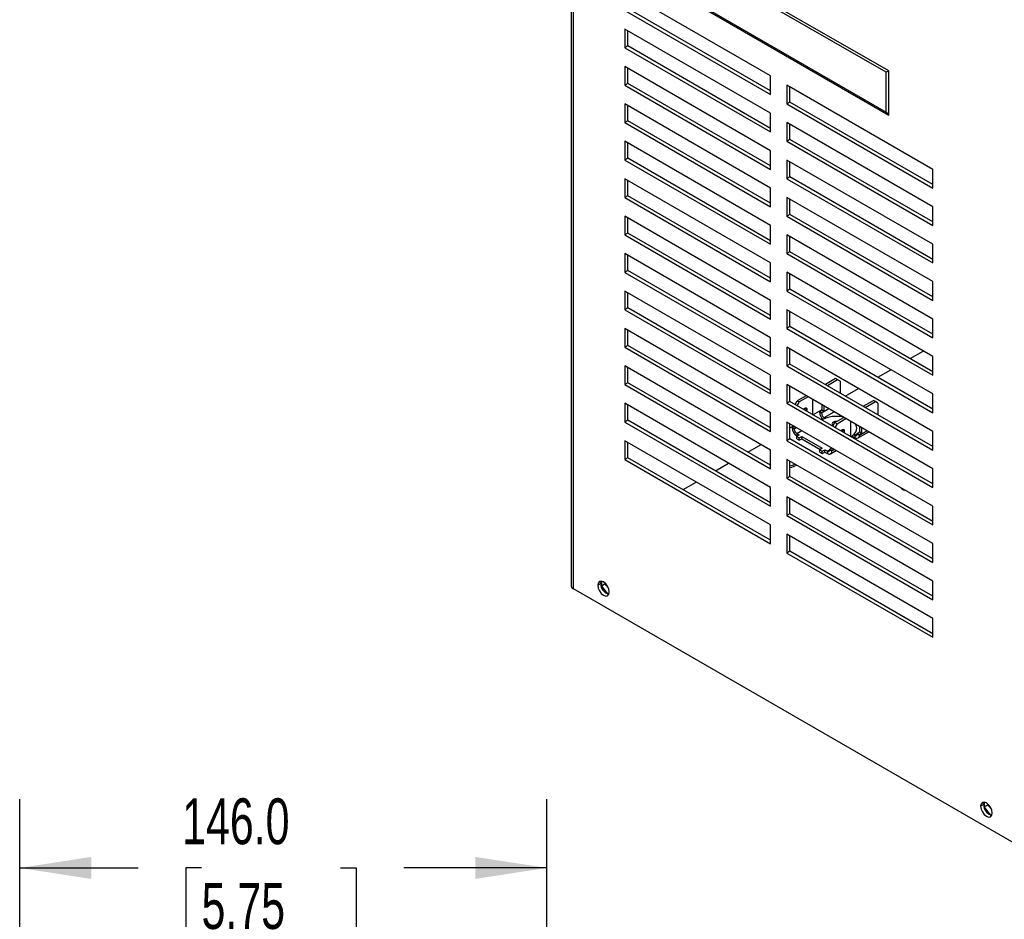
# Model space of a CAD drawing. Header units: millimetres. Extents: x 0 to 1676, y 0 to 1295.
# Tile 4 of 8: x 1133 to 1405, y 721 to 970. Entities that reach past the tile are written whole.
import ezdxf

# ---------------------------------------------------------------- set-up
doc = ezdxf.new("R2010")
doc.units = ezdxf.units.MM
doc.header["$LTSCALE"] = 6
doc.layers.add('DIMENSIONS', color=140, linetype='Continuous', lineweight=25)
doc.styles.add('SLDTEXTSTYLE0', font='TXT', dxfattribs={"width": 0.7})
doc.dimstyles.new('SLDDIMSTYLE1', dxfattribs={"dimtxt": 12.948047, "dimasz": 19.812, "dimexe": 0, "dimexo": 0.0625, "dimgap": 3.237012, "dimtad": 0, "dimtih": 1, "dimtoh": 1, "dimdec": 1, "dimrnd": 1e-09, "dimzin": 4, "dimdsep": 46, "dimtxsty": 'SLDTEXTSTYLE0', "dimsah": 1, "dimcen": 0.09, "dimadec": 0, "dimazin": 1, "dimtfac": 1, "dimtdec": 1, "dimtofl": 0, "dimtmove": 0, "dimatfit": 3, "dimfxl": 0, "dimfrac": 2, "dimtolj": 1, "dimtzin": 12, "dimarcsym": 0})

# ---------------------------------------------------------------- blocks, each defined once
blk = doc.blocks.new('_D_3')
at = {"layer": 'DIMENSIONS'}
for p, q in [((1132.53, 620.33), (1132.53, 753.99)), ((1278.53, 600.33), (1278.53, 753.99)), ((1132.53, 734.94), (1165.36, 734.94)), ((1182.9, 734.94), (1178.55, 734.94)), ((1178.55, 734.94), (1178.55, 714.36)), ((1221.38, 734.94), (1225.73, 734.94)), ((1225.73, 734.94), (1225.73, 714.36)), ((1278.53, 734.94), (1238.92, 734.94)), ((1178.55, 714.36), (1182.9, 714.36)), ((1225.73, 714.36), (1221.38, 714.36))]:
    blk.add_line(p, q, dxfattribs=at)
for points in [[(1132.53, 734.94), (1152.34, 731.89), (1152.34, 737.99)], [(1278.53, 734.94), (1258.72, 737.99), (1258.72, 731.89)]]:
    blk.add_solid(points, dxfattribs=at)
at = {"layer": 'DIMENSIONS', "char_height": 12.7, "attachment_point": 1, "style": 'SLDTEXTSTYLE0'}
for s, insert in [('146.0', (1177.52, 754.21)), ('5.75', (1182.9, 730.73))]:
    blk.add_mtext(s, dxfattribs=dict(at, insert=insert))

msp = doc.modelspace()

# ---------------------------------------------------------------- linework, layer by layer
for p, q in [((1285.28, 1113.56), (1285.28, 813.1)), ((1285.9, 812.23), (1285.9, 1113.2)), ((1373.23, 955.77), (1320.2, 986.39)), ((1372.56, 955.38), (1320.59, 985.39)), ((1340.53, 954.4), (1300.11, 977.73)), ((1320.2, 974.14), (1373.23, 943.52)), ((1320.59, 974.36), (1372.56, 944.36)), ((1300.11, 972.54), (1340.53, 949.21)), ((1340.53, 950.21), (1300.97, 973.04)), ((1340.53, 944.03), (1300.11, 967.36)), ((1300.11, 967.36), (1300.11, 962.17)), ((1300.97, 962.67), (1300.97, 966.86)), ((1300.97, 962.67), (1300.11, 962.17)), ((1300.11, 962.17), (1340.53, 938.84)), ((1340.53, 939.84), (1300.97, 962.67)), ((1340.53, 933.66), (1300.11, 956.99)), ((1300.11, 956.99), (1300.11, 951.8)), ((1300.97, 952.3), (1300.97, 956.49)), ((1372.56, 944.36), (1372.56, 955.38)), ((1373.23, 943.52), (1373.23, 955.77)), ((1300.97, 952.3), (1300.11, 951.8)), ((1300.11, 951.8), (1340.53, 928.47)), ((1340.53, 929.47), (1300.97, 952.3)), ((1340.53, 949.21), (1340.53, 954.4)), ((1385.43, 928.48), (1345.02, 951.81)), ((1345.02, 951.81), (1345.02, 946.62)), ((1345.87, 947.12), (1345.87, 951.31)), ((1340.53, 923.29), (1300.11, 946.62)), ((1300.11, 946.62), (1300.11, 941.43)), ((1345.87, 947.12), (1345.02, 946.62)), ((1345.02, 946.62), (1385.43, 923.29)), ((1385.43, 924.28), (1345.87, 947.12)), ((1300.97, 941.93), (1300.97, 946.12)), ((1340.53, 938.84), (1340.53, 944.03)), ((1300.97, 941.93), (1300.11, 941.43)), ((1300.11, 941.43), (1340.53, 918.1)), ((1340.53, 919.1), (1300.97, 941.93)), ((1385.43, 918.11), (1345.02, 941.44)), ((1345.02, 941.44), (1345.02, 936.25)), ((1345.87, 936.75), (1345.87, 940.94)), ((1340.53, 912.92), (1300.11, 936.25)), ((1300.11, 936.25), (1300.11, 931.06)), ((1300.97, 931.56), (1300.97, 935.75)), ((1345.87, 936.75), (1345.02, 936.25)), ((1345.02, 936.25), (1385.43, 912.92)), ((1385.43, 913.91), (1345.87, 936.75)), ((1340.53, 928.47), (1340.53, 933.66)), ((1300.97, 931.56), (1300.11, 931.06)), ((1300.11, 931.06), (1340.53, 907.73)), ((1340.53, 908.72), (1300.97, 931.56)), ((1385.43, 907.74), (1345.02, 931.07)), ((1345.02, 931.07), (1345.02, 925.88)), ((1345.87, 926.38), (1345.87, 930.57)), ((1385.43, 923.29), (1385.43, 928.48)), ((1340.53, 902.55), (1300.11, 925.88)), ((1300.11, 925.88), (1300.11, 920.69)), ((1300.97, 921.19), (1300.97, 925.38)), ((1345.87, 926.38), (1345.02, 925.88)), ((1345.02, 925.88), (1385.43, 902.55)), ((1385.43, 903.54), (1345.87, 926.38)), ((1340.53, 918.1), (1340.53, 923.29)), ((1300.97, 921.19), (1300.11, 920.69)), ((1300.11, 920.69), (1340.53, 897.36)), ((1340.53, 898.35), (1300.97, 921.19)), ((1385.43, 897.37), (1345.02, 920.7)), ((1345.02, 920.7), (1345.02, 915.51)), ((1345.87, 916.01), (1345.87, 920.2)), ((1385.43, 912.92), (1385.43, 918.11)), ((1340.53, 892.18), (1300.11, 915.51)), ((1300.11, 915.51), (1300.11, 910.32)), ((1300.97, 910.82), (1300.97, 915.01)), ((1345.87, 916.01), (1345.02, 915.51)), ((1345.02, 915.51), (1385.43, 892.18)), ((1385.43, 893.17), (1345.87, 916.01)), ((1340.53, 907.73), (1340.53, 912.92)), ((1300.97, 910.82), (1300.11, 910.32)), ((1300.11, 910.32), (1340.53, 886.99)), ((1340.53, 887.98), (1300.97, 910.82)), ((1385.43, 887), (1345.02, 910.33)), ((1345.02, 910.33), (1345.02, 905.14)), ((1345.87, 905.64), (1345.87, 909.83)), ((1345.87, 905.64), (1345.02, 905.14)), ((1385.43, 882.8), (1345.87, 905.64)), ((1385.43, 902.55), (1385.43, 907.74)), ((1340.53, 881.81), (1300.11, 905.14)), ((1300.11, 905.14), (1300.11, 899.95)), ((1300.97, 900.45), (1300.97, 904.64)), ((1345.02, 905.14), (1385.43, 881.81)), ((1300.97, 900.45), (1300.11, 899.95)), ((1340.53, 877.61), (1300.97, 900.45)), ((1340.53, 897.36), (1340.53, 902.55)), ((1300.11, 899.95), (1340.53, 876.62)), ((1385.43, 876.63), (1345.02, 899.96)), ((1345.02, 899.96), (1345.02, 894.77)), ((1345.87, 895.27), (1345.87, 899.46)), ((1385.43, 892.18), (1385.43, 897.37)), ((1340.53, 871.44), (1300.11, 894.77)), ((1300.11, 894.77), (1300.11, 889.58)), ((1345.87, 895.27), (1345.02, 894.77)), ((1345.02, 894.77), (1385.43, 871.44)), ((1385.43, 872.43), (1345.87, 895.27)), ((1300.97, 890.08), (1300.97, 894.27)), ((1340.53, 886.99), (1340.53, 892.18)), ((1300.97, 890.08), (1300.11, 889.58)), ((1300.11, 889.58), (1340.53, 866.25)), ((1340.53, 867.24), (1300.97, 890.08)), ((1385.43, 866.26), (1345.02, 889.59)), ((1345.02, 889.59), (1345.02, 884.4)), ((1345.87, 884.9), (1345.87, 889.09)), ((1385.43, 881.81), (1385.43, 887)), ((1340.53, 861.07), (1300.11, 884.4)), ((1300.11, 884.4), (1300.11, 879.21)), ((1300.97, 879.71), (1300.97, 883.9)), ((1345.87, 884.9), (1345.02, 884.4)), ((1345.02, 884.4), (1385.43, 861.07)), ((1385.43, 862.06), (1345.87, 884.9)), ((1340.53, 876.62), (1340.53, 881.81)), ((1300.97, 879.71), (1300.11, 879.21)), ((1300.11, 879.21), (1340.53, 855.88)), ((1340.53, 856.87), (1300.97, 879.71)), ((1385.43, 855.89), (1345.02, 879.22)), ((1345.02, 879.22), (1345.02, 874.03)), ((1345.87, 874.53), (1345.87, 878.72)), ((1379.16, 876.05), (1382.79, 878.15)), ((1385.43, 871.44), (1385.43, 876.63)), ((1340.53, 850.7), (1300.11, 874.03)), ((1300.11, 874.03), (1300.11, 868.84)), ((1300.97, 869.34), (1300.97, 873.53)), ((1345.87, 874.53), (1345.02, 874.03)), ((1345.02, 874.03), (1385.43, 850.7)), ((1385.43, 851.69), (1345.87, 874.53)), ((1370.18, 870.87), (1373.81, 872.96)), ((1340.53, 866.25), (1340.53, 871.44)), ((1358.52, 870.51), (1355.68, 868.87)), ((1359.08, 870.18), (1356.24, 868.54)), ((1359.08, 870.18), (1358.52, 870.51)), ((1359.79, 869.77), (1359.08, 870.18)), ((1300.97, 869.34), (1300.11, 868.84)), ((1300.11, 868.84), (1340.53, 845.51)), ((1340.53, 846.5), (1300.97, 869.34)), ((1385.43, 845.52), (1345.02, 868.85)), ((1345.02, 868.85), (1345.02, 863.66)), ((1345.87, 864.16), (1345.87, 868.35)), ((1359.79, 869.77), (1359.79, 866.49)), ((1361.2, 865.68), (1364.83, 867.78)), ((1350.33, 865.78), (1347.88, 864.36)), ((1350.9, 865.45), (1348.44, 864.04)), ((1352.19, 860.51), (1352.19, 864.71)), ((1385.43, 861.07), (1385.43, 866.26)), ((1340.53, 840.33), (1300.11, 863.66)), ((1300.11, 863.66), (1300.11, 858.47)), ((1300.97, 858.97), (1300.97, 863.16)), ((1345.87, 864.16), (1345.02, 863.66)), ((1345.02, 863.66), (1385.43, 840.33)), ((1385.43, 841.32), (1345.87, 864.16)), ((1347.29, 863.34), (1347.88, 864.36)), ((1348.44, 864.04), (1347.85, 863.02)), ((1347.88, 864.36), (1348.44, 864.04)), ((1350, 862.32), (1350, 862.36)), ((1350, 862.32), (1350.56, 861.99)), ((1352.21, 860.5), (1354.77, 861.97)), ((1354.08, 861.41), (1354.77, 861.81)), ((1356.69, 862.1), (1354.65, 860.92)), ((1354.77, 861.81), (1354.77, 863.22)), ((1354.77, 861.81), (1355.34, 861.48)), ((1355.34, 861.48), (1355.34, 862.89)), ((1366.14, 862.83), (1368.98, 864.46)), ((1366.71, 862.5), (1369.55, 864.14)), ((1369.55, 864.14), (1368.98, 864.46)), ((1370.26, 863.73), (1369.55, 864.14)), ((1370.26, 863.73), (1370.26, 860.45)), ((1340.53, 855.88), (1340.53, 861.07)), ((1354.08, 861.41), (1354.65, 861.09)), ((1354.08, 861.41), (1354.08, 861.25)), ((1354.65, 860.92), (1354.08, 861.25)), ((1354.65, 861.09), (1355.34, 861.48)), ((1354.65, 861.09), (1354.65, 860.92)), ((1355.35, 859.7), (1358.11, 861.29)), ((1355.35, 859.7), (1355.66, 859.52)), ((1355.35, 859.7), (1355.35, 859.4)), ((1358.34, 858.32), (1360.79, 859.74)), ((1358.91, 857.99), (1361.36, 859.41)), ((1300.97, 858.97), (1300.11, 858.47)), ((1300.11, 858.47), (1340.53, 835.14)), ((1340.53, 836.13), (1300.97, 858.97)), ((1385.43, 835.15), (1345.02, 858.48)), ((1345.02, 858.48), (1345.02, 853.29)), ((1345.87, 853.79), (1345.87, 857.98)), ((1345.87, 856.84), (1346.86, 857.41)), ((1346.48, 857.02), (1347.01, 857.33)), ((1346.48, 857.02), (1347.04, 856.7)), ((1346.48, 857.02), (1346.48, 856.86)), ((1347.04, 856.53), (1346.48, 856.86)), ((1347.57, 857), (1347.04, 856.7)), ((1347.71, 856.92), (1347.04, 856.53)), ((1347.04, 856.7), (1347.04, 856.53)), ((1357.66, 857.35), (1357.9, 857.53)), ((1357.75, 857.3), (1358.34, 858.32)), ((1358.91, 857.99), (1358.32, 856.97)), ((1358.34, 858.32), (1358.91, 857.99)), ((1362.65, 858.66), (1362.65, 854.47)), ((1365.24, 855.77), (1365.24, 857.17)), ((1365.8, 855.44), (1365.8, 856.85)), ((1345.87, 853.79), (1345.02, 853.29)), ((1385.43, 830.95), (1345.87, 853.79)), ((1347.75, 855.31), (1349.13, 856.1)), ((1347.75, 855.31), (1348.46, 854.9)), ((1347.75, 855.31), (1347.75, 854.66)), ((1348.46, 854.9), (1347.75, 854.49)), ((1347.75, 854.66), (1347.89, 854.57)), ((1347.75, 854.49), (1348.46, 854.08)), ((1347.75, 853.84), (1347.75, 854.49)), ((1347.75, 853.84), (1348.46, 853.43)), ((1348.46, 854.08), (1349.17, 854.49)), ((1348.46, 853.43), (1348.46, 854.08)), ((1348.46, 853.43), (1349.17, 853.84)), ((1349.17, 854.49), (1354.82, 851.23)), ((1349.17, 853.84), (1349.17, 854.49)), ((1349.17, 853.84), (1354.26, 850.9)), ((1360.46, 856.28), (1360.46, 856.32)), ((1360.46, 856.28), (1361.03, 855.95)), ((1362.82, 854.37), (1363.13, 854.55)), ((1363.13, 854.55), (1363.13, 854.66)), ((1363.13, 854.55), (1363.84, 854.15)), ((1363.53, 854.98), (1363.84, 854.8)), ((1364.55, 855.21), (1363.84, 854.8)), ((1363.84, 854.8), (1363.84, 854.15)), ((1364.55, 855.37), (1365.24, 855.77)), ((1364.55, 855.37), (1365.11, 855.04)), ((1364.55, 855.21), (1364.55, 855.37)), ((1364.55, 855.21), (1365.11, 854.88)), ((1364.74, 854.06), (1367.69, 855.76)), ((1365.11, 854.88), (1367.16, 856.06)), ((1365.11, 855.04), (1365.8, 855.44)), ((1365.11, 854.88), (1365.11, 855.04)), ((1365.24, 855.77), (1365.8, 855.44)), ((1385.43, 850.7), (1385.43, 855.89)), ((1340.53, 829.96), (1300.11, 853.29)), ((1300.11, 853.29), (1300.11, 848.1)), ((1300.97, 848.6), (1300.97, 852.79)), ((1334.25, 850.13), (1337.88, 852.22)), ((1345.02, 853.29), (1385.43, 829.96)), ((1354.82, 851.23), (1354.12, 850.82)), ((1356.94, 850.98), (1357.47, 851.29)), ((1356.94, 850.98), (1357.51, 850.66)), ((1356.94, 850.82), (1356.94, 850.98)), ((1357.51, 850.66), (1358.04, 850.96)), ((1300.97, 848.6), (1300.11, 848.1)), ((1340.53, 825.76), (1300.97, 848.6)), ((1340.53, 845.51), (1340.53, 850.7)), ((1354.12, 850.82), (1354.82, 850.41)), ((1354.12, 850.17), (1354.12, 850.82)), ((1354.12, 850.17), (1354.82, 849.76)), ((1354.82, 850.41), (1355.53, 850.82)), ((1354.82, 849.76), (1354.82, 850.41)), ((1354.82, 849.76), (1355.53, 850.17)), ((1355.53, 850.82), (1356.24, 850.41)), ((1355.53, 850.17), (1355.53, 850.82)), ((1355.53, 850.17), (1356.24, 849.76)), ((1356.94, 850.82), (1356.24, 850.41)), ((1356.24, 850.41), (1356.24, 849.76)), ((1356.94, 850.82), (1357.51, 850.49)), ((1357.14, 849.67), (1358.71, 850.57)), ((1357.51, 850.49), (1358.18, 850.88)), ((1357.51, 850.49), (1357.51, 850.66)), ((1300.11, 848.1), (1340.53, 824.77)), ((1325.27, 844.94), (1328.9, 847.04)), ((1385.43, 824.78), (1345.02, 848.11)), ((1345.02, 848.11), (1345.02, 842.92)), ((1345.87, 843.42), (1345.87, 847.61)), ((1385.43, 840.33), (1385.43, 845.52)), ((1345.87, 843.42), (1345.02, 842.92)), ((1345.02, 842.92), (1385.43, 819.59)), ((1385.43, 820.58), (1345.87, 843.42)), ((1316.29, 839.76), (1319.92, 841.85)), ((1340.53, 835.14), (1340.53, 840.33)), ((1376.69, 840.19), (1376.64, 840.14)), ((1385.43, 814.41), (1345.02, 837.74)), ((1345.02, 837.74), (1345.02, 832.55)), ((1345.87, 833.05), (1345.87, 837.24)), ((1385.43, 829.96), (1385.43, 835.15)), ((1345.87, 833.05), (1345.02, 832.55)), ((1345.02, 832.55), (1385.43, 809.22)), ((1385.43, 810.21), (1345.87, 833.05)), ((1340.53, 824.77), (1340.53, 829.96)), ((1385.43, 804.04), (1345.02, 827.37)), ((1345.02, 827.37), (1345.02, 822.18)), ((1345.87, 822.68), (1345.87, 826.87)), ((1385.43, 819.59), (1385.43, 824.78)), ((1345.87, 822.68), (1345.02, 822.18)), ((1345.02, 822.18), (1385.43, 798.85)), ((1385.43, 799.84), (1345.87, 822.68)), ((1293.5, 813.73), (1292.64, 813.24)), ((1293.64, 814.37), (1293.64, 813.03)), ((1294.71, 813.65), (1293.64, 813.03)), ((1293.64, 813.03), (1295.4, 810.83)), ((1294.71, 813.65), (1294.71, 813.79)), ((1295.52, 812.64), (1294.71, 813.65)), ((1385.43, 809.22), (1385.43, 814.41)), ((1408.62, 741.39), (1285.9, 812.23)), ((1385.43, 798.85), (1385.43, 804.04)), ((1399.7, 753.13), (1399.7, 751.8)), ((1399.56, 752.5), (1398.7, 752.01)), ((1400.78, 752.42), (1399.7, 751.8)), ((1399.7, 751.8), (1401.47, 749.6)), ((1400.78, 752.42), (1400.78, 752.56)), ((1401.59, 751.41), (1400.78, 752.42))]:
    msp.add_line(p, q)
at = {"flags": 128}
for points in [[(1349.61, 862), (1349.73, 862.16), (1349.96, 862.34), (1350.19, 862.42), (1350.39, 862.38), (1350.52, 862.23), (1350.56, 861.99)], [(1349.88, 861.84), (1349.95, 862.03), (1350, 862.32)], [(1350.56, 861.99), (1350.52, 861.7), (1350.45, 861.52)], [(1358.91, 858.65), (1358.71, 858.66), (1358.27, 858.61), (1357.9, 858.46), (1357.65, 858.25), (1357.56, 858), (1357.65, 857.74), (1357.9, 857.53)], [(1361.03, 855.95), (1360.98, 856.19), (1360.85, 856.34), (1360.66, 856.38), (1360.43, 856.3), (1360.2, 856.11), (1360.07, 855.96)], [(1362.75, 854.42), (1363.65, 855.09), (1364.22, 855.89), (1364.41, 856.74), (1364.22, 857.59), (1364.08, 857.84)], [(1360.35, 855.8), (1360.42, 855.99), (1360.46, 856.28)], [(1360.91, 855.48), (1360.98, 855.66), (1361.03, 855.95)], [(1345.87, 846.33), (1346.6, 846.5), (1347.33, 846.77)], [(1295.82, 811.4), (1295.7, 812.17), (1295.35, 812.97), (1294.84, 813.66), (1294.23, 814.16), (1293.62, 814.37), (1293.1, 814.27), (1292.76, 813.87), (1292.64, 813.24)], [(1292.64, 813.24), (1292.76, 812.46), (1293.1, 811.67), (1293.62, 810.97), (1294.23, 810.48), (1294.84, 810.27), (1295.35, 810.37), (1295.7, 810.77), (1295.82, 811.4)], [(1293.5, 813.73), (1293.62, 814.37), (1293.62, 814.37)], [(1401.89, 750.17), (1401.76, 750.94), (1401.42, 751.74), (1400.9, 752.43), (1400.29, 752.93), (1399.69, 753.14), (1399.17, 753.04), (1398.82, 752.64), (1398.7, 752.01)], [(1399.56, 752.5), (1399.68, 753.14), (1399.68, 753.14)], [(1398.7, 752.01), (1398.82, 751.23), (1399.17, 750.44), (1399.69, 749.74), (1400.29, 749.25), (1400.9, 749.04), (1401.42, 749.14), (1401.76, 749.54), (1401.89, 750.17)]]:
    msp.add_lwpolyline(points, dxfattribs=at)
for centre, radius, start, end in [((1356.9, 861.4), 2.83, 182.988, 229.0687), ((1356.18, 860.99), 1.54, 182.6055, 237.3945), ((1358.72, 851.22), 8.83, 77.6023, 117.1986), ((1349.24, 856.99), 2.77, 182.6055, 237.3945), ((1348.58, 856.6), 1.54, 182.6055, 237.3945), ((1364.11, 855.14), 0.437, 230.7967, 9.214), ((1364.34, 854.76), 0.786, 230.7967, 9.214), ((1356.51, 850.75), 0.437, 230.7967, 9.214), ((1356.73, 850.37), 0.786, 230.7967, 9.214), ((1345.19, 850.8), 4.93, 278.0444, 300.5915), ((1377.99, 841.55), 1.94, 219.965, 260.0404), ((1286.35, 813.21), 1.07, 185.6948, 245.6253), ((1296.43, 813.61), 2.94, 177.5671, 255.5759), ((1402.49, 752.38), 2.94, 177.5671, 255.5759)]:
    msp.add_arc(centre, radius, start, end)
for points in [[(1373.23, 955.77), (1372.98, 955.63), (1372.74, 955.49), (1372.56, 955.38)], [(1372.56, 944.36), (1372.74, 944.04), (1372.98, 943.75), (1373.23, 943.52)]]:
    msp.add_open_spline(points, degree=3)

# ---------------------------------------------------------------- dimensions: what is measured, and where the dimension line sits
at = {"layer": 'DIMENSIONS'}
dim = msp.add_linear_dim(base=(1132.53, 734.94), p1=(1278.53, 592.71), p2=(1132.53, 612.71), dimstyle='SLDDIMSTYLE1', dxfattribs=at)
dim.commit()
dim.dimension.update_dxf_attribs({"geometry": '_D_3', "text_midpoint": (1202.14, 734.94), "dimtype": 160})

doc.saveas('drawing.dxf')
